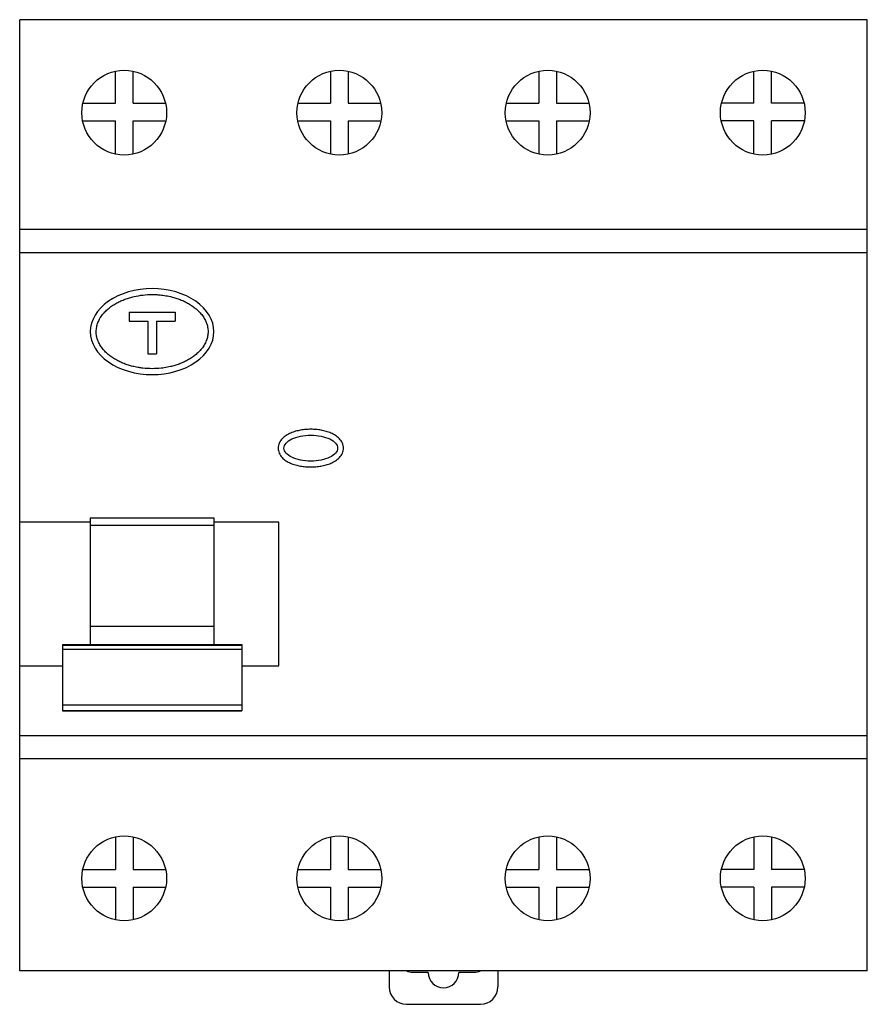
# Model space of a CAD drawing. Header units: millimetres. Extents: x 0 to 72, y -2.9 to 80.8.
import ezdxf

# ---------------------------------------------------------------- set-up
doc = ezdxf.new("R2010")
doc.units = ezdxf.units.MM

msp = doc.modelspace()

# ---------------------------------------------------------------- linework, layer by layer
at = {"color": 7, "linetype": 'Continuous', "lineweight": 25}
for p, q in [((0, 0), (0, 80.8)), ((72, 80.8), (0, 80.8)), ((72, 0), (72, 80.8)), ((8.125, 73.7), (8.125, 76.421)), ((9.625, 73.7), (9.625, 76.421)), ((26.4, 76.421), (26.4, 73.7)), ((27.9, 76.421), (27.9, 73.7)), ((44.1, 76.421), (44.1, 73.7)), ((45.6, 76.421), (45.6, 73.7)), ((62.375, 73.7), (62.375, 76.421)), ((63.875, 73.7), (63.875, 76.421)), ((5.365, 73.7), (8.125, 73.7)), ((9.625, 73.7), (12.385, 73.7)), ((23.64, 73.7), (26.4, 73.7)), ((27.9, 73.7), (30.66, 73.7)), ((41.34, 73.7), (44.1, 73.7)), ((45.6, 73.7), (48.36, 73.7)), ((62.375, 73.7), (59.615, 73.7)), ((66.635, 73.7), (63.875, 73.7)), ((5.344, 72.2), (8.125, 72.2)), ((8.125, 69.379), (8.125, 72.2)), ((9.625, 72.2), (12.406, 72.2)), ((9.625, 69.379), (9.625, 72.2)), ((23.619, 72.2), (26.4, 72.2)), ((26.4, 72.2), (26.4, 69.379)), ((27.9, 72.2), (27.9, 69.379)), ((27.9, 72.2), (30.681, 72.2)), ((41.319, 72.2), (44.1, 72.2)), ((44.1, 72.2), (44.1, 69.379)), ((45.6, 72.2), (48.381, 72.2)), ((45.6, 72.2), (45.6, 69.379)), ((62.375, 72.2), (59.594, 72.2)), ((62.375, 69.379), (62.375, 72.2)), ((66.656, 72.2), (63.875, 72.2)), ((63.875, 69.379), (63.875, 72.2)), ((0, 63), (72, 63)), ((72, 61), (0, 61)), ((9.3, 55.95), (13.2, 55.95)), ((9.3, 55.95), (9.3, 55.2)), ((13.2, 55.95), (13.2, 55.2)), ((9.3, 55.2), (10.875, 55.2)), ((10.875, 55.2), (10.875, 52.4)), ((11.625, 55.2), (11.625, 52.4)), ((11.625, 55.2), (13.2, 55.2)), ((10.875, 52.4), (11.625, 52.4)), ((6, 38.107), (0, 38.107)), ((6, 38.477), (6, 27.72)), ((6, 38.477), (16.5, 38.477)), ((6, 37.857), (16.5, 37.857)), ((16.5, 38.477), (16.5, 27.72)), ((22, 38.107), (16.5, 38.107)), ((22, 25.893), (22, 38.107)), ((6, 29.263), (16.5, 29.263)), ((3.625, 27.72), (3.625, 22.082)), ((3.625, 27.72), (18.875, 27.72)), ((18.875, 27.636), (3.625, 27.636)), ((18.875, 27.72), (18.875, 22.082)), ((3.625, 27.332), (18.875, 27.332)), ((0, 25.893), (3.625, 25.893)), ((18.875, 25.893), (22, 25.893)), ((3.625, 22.602), (18.875, 22.602)), ((3.625, 22.104), (18.875, 22.104)), ((3.625, 22.082), (18.875, 22.082)), ((0, 20), (72, 20)), ((72, 18), (0, 18)), ((8.125, 11.371), (8.125, 8.6)), ((9.625, 11.371), (9.625, 8.6)), ((26.4, 11.371), (26.4, 8.6)), ((27.9, 11.371), (27.9, 8.6)), ((44.1, 11.371), (44.1, 8.6)), ((45.6, 11.371), (45.6, 8.6)), ((62.375, 11.371), (62.375, 8.6)), ((63.875, 11.371), (63.875, 8.6)), ((5.354, 8.6), (8.125, 8.6)), ((9.625, 8.6), (12.396, 8.6)), ((23.629, 8.6), (26.4, 8.6)), ((27.9, 8.6), (30.671, 8.6)), ((41.329, 8.6), (44.1, 8.6)), ((45.6, 8.6), (48.371, 8.6)), ((62.375, 8.6), (59.604, 8.6)), ((66.646, 8.6), (63.875, 8.6)), ((5.354, 7.1), (8.125, 7.1)), ((8.125, 7.1), (8.125, 4.329)), ((9.625, 7.1), (9.625, 4.329)), ((9.625, 7.1), (12.396, 7.1)), ((23.629, 7.1), (26.4, 7.1)), ((26.4, 7.1), (26.4, 4.329)), ((27.9, 7.1), (30.671, 7.1)), ((27.9, 7.1), (27.9, 4.329)), ((41.329, 7.1), (44.1, 7.1)), ((44.1, 7.1), (44.1, 4.329)), ((45.6, 7.1), (45.6, 4.329)), ((45.6, 7.1), (48.371, 7.1)), ((62.375, 7.1), (59.604, 7.1)), ((62.375, 7.1), (62.375, 4.329)), ((66.646, 7.1), (63.875, 7.1)), ((63.875, 7.1), (63.875, 4.329)), ((72, 0), (0, 0)), ((31.381, 0), (31.381, -1.377)), ((40.619, 0), (40.619, -1.377)), ((34.7, -0.15), (33.25, -0.15)), ((38.75, -0.15), (37.3, -0.15)), ((32.854, -2.85), (39.146, -2.85))]:
    msp.add_line(p, q, dxfattribs=at)
at = {"color": 7, "linetype": 'Continuous', "lineweight": 25, "flags": 128}
for points in [[(33.25, -0.15), (33.001, -0.101), (32.835, 0)], [(39.165, 0), (38.999, -0.101), (38.75, -0.15)]]:
    msp.add_lwpolyline(points, dxfattribs=at)
at = {"color": 7, "linetype": 'Continuous', "lineweight": 25}
for centre in [(8.875, 72.9), (27.15, 72.9), (44.85, 72.9), (63.125, 72.9), (8.875, 7.85), (27.15, 7.85), (44.85, 7.85), (63.125, 7.85)]:
    msp.add_circle(centre, 3.6, dxfattribs=at)
for centre, radius, start, end in [((36, -0.15), 1.3, 180, 0), ((32.854, -1.377), 1.473, 180, 270), ((39.146, -1.377), 1.473, 270, 0)]:
    msp.add_arc(centre, radius, start, end, dxfattribs=at)
for points, knots in [([(16.5, 54.3), (16.5, 53.332), (15.947, 52.404), (13.978, 51.035), (12.642, 50.65), (9.858, 50.65), (8.522, 51.035), (6.553, 52.404), (6, 53.332), (6, 55.268), (6.553, 56.196), (8.522, 57.565), (9.858, 57.95), (12.642, 57.95), (13.978, 57.565), (15.947, 56.196), (16.5, 55.268), (16.5, 54.3)], [0, 0, 0, 0, 0.125, 0.125, 0.25, 0.25, 0.375, 0.375, 0.5, 0.5, 0.625, 0.625, 0.75, 0.75, 0.875, 0.875, 1, 1, 1, 1]), ([(16, 54.3), (16, 54.43), (15.975, 54.692), (15.864, 55.07), (15.691, 55.425), (15.468, 55.749), (15.206, 56.042), (14.912, 56.303), (14.595, 56.533), (14.259, 56.734), (13.908, 56.909), (13.546, 57.057), (13.175, 57.18), (12.841, 57.268), (12.462, 57.348), (12.077, 57.406), (11.645, 57.443), (11.125, 57.457), (10.476, 57.422), (9.835, 57.314), (9.332, 57.182), (8.961, 57.059), (8.599, 56.912), (8.249, 56.739), (7.913, 56.538), (7.595, 56.309), (7.301, 56.049), (7.038, 55.757), (6.813, 55.434), (6.639, 55.079), (6.527, 54.701), (6.487, 54.307), (6.524, 53.913), (6.634, 53.532), (6.807, 53.178), (7.029, 52.853), (7.292, 52.561), (7.585, 52.3), (7.902, 52.069), (8.238, 51.867), (8.589, 51.693), (8.951, 51.544), (9.321, 51.421), (9.715, 51.317), (10.099, 51.241), (10.615, 51.171), (11.247, 51.136), (11.855, 51.169), (12.371, 51.236), (12.755, 51.309), (13.174, 51.42), (13.544, 51.543), (13.906, 51.69), (14.257, 51.864), (14.593, 52.066), (14.91, 52.296), (15.204, 52.556), (15.466, 52.848), (15.69, 53.173), (15.863, 53.527), (15.956, 53.844), (15.994, 54.103), (16, 54.235), (16, 54.3)], [0, 0, 0, 0, 0.0156016, 0.0313285, 0.0469757, 0.0626976, 0.0783064, 0.094006, 0.1096635, 0.1252531, 0.1408855, 0.1565746, 0.1721375, 0.187625, 0.1979396, 0.2186096, 0.234211, 0.2498667, 0.2809163, 0.3119337, 0.3275705, 0.3432259, 0.358789, 0.3743321, 0.3899467, 0.4056541, 0.4212542, 0.4368881, 0.4526239, 0.4683127, 0.4840109, 0.499676, 0.5154857, 0.5311432, 0.5468675, 0.5625121, 0.5781705, 0.5938775, 0.6094788, 0.6251092, 0.6408109, 0.6564003, 0.6719291, 0.6874652, 0.7053029, 0.7187427, 0.7498855, 0.7810236, 0.7914736, 0.8123034, 0.8278404, 0.8433668, 0.8589501, 0.874649, 0.890274, 0.90585, 0.9215154, 0.9372171, 0.9528403, 0.9685905, 0.9842659, 0.9921703, 1, 1, 1, 1]), ([(27.5, 44.4), (27.5, 44.326), (27.484, 44.178), (27.414, 43.967), (27.306, 43.773), (27.12, 43.543), (26.879, 43.351), (26.624, 43.205), (26.359, 43.081), (26.022, 42.964), (25.594, 42.868), (25.159, 42.812), (24.722, 42.794), (24.284, 42.812), (23.849, 42.869), (23.42, 42.967), (23.005, 43.112), (22.677, 43.282), (22.44, 43.456), (22.278, 43.607), (22.14, 43.779), (22.033, 43.974), (21.965, 44.185), (21.942, 44.407), (21.967, 44.628), (22.038, 44.839), (22.148, 45.032), (22.288, 45.203), (22.45, 45.353), (22.688, 45.524), (23.016, 45.693), (23.431, 45.836), (23.858, 45.933), (24.292, 45.988), (24.729, 46.006), (25.166, 45.987), (25.6, 45.931), (26.026, 45.835), (26.44, 45.69), (26.768, 45.52), (27.006, 45.348), (27.168, 45.197), (27.307, 45.026), (27.415, 44.832), (27.473, 44.656), (27.496, 44.51), (27.5, 44.437), (27.5, 44.4)], [0, 0, 0, 0, 0.015754, 0.031462, 0.047205, 0.062974, 0.094234, 0.112196, 0.125571, 0.156754, 0.188061, 0.21911, 0.250128, 0.281342, 0.312573, 0.343672, 0.374975, 0.406267, 0.421997, 0.437623, 0.453334, 0.468999, 0.484744, 0.500476, 0.516145, 0.531879, 0.54756, 0.563289, 0.578902, 0.594615, 0.625782, 0.65704, 0.688165, 0.719147, 0.750247, 0.781455, 0.812409, 0.843329, 0.87457, 0.905921, 0.921637, 0.937217, 0.952899, 0.9686, 0.984347, 0.99218, 1, 1, 1, 1]), ([(27, 44.4), (27, 44.692), (26.76, 44.972), (25.907, 45.384), (25.328, 45.5), (24.122, 45.5), (23.543, 45.384), (22.69, 44.972), (22.45, 44.692), (22.45, 44.108), (22.69, 43.828), (23.543, 43.416), (24.122, 43.3), (25.328, 43.3), (25.907, 43.416), (26.76, 43.828), (27, 44.108), (27, 44.4)], [0, 0, 0, 0, 0.125, 0.125, 0.25, 0.25, 0.375, 0.375, 0.5, 0.5, 0.625, 0.625, 0.75, 0.75, 0.875, 0.875, 1, 1, 1, 1])]:
    msp.add_open_spline(points, degree=3, knots=knots, dxfattribs=at)

doc.saveas('drawing.dxf')
